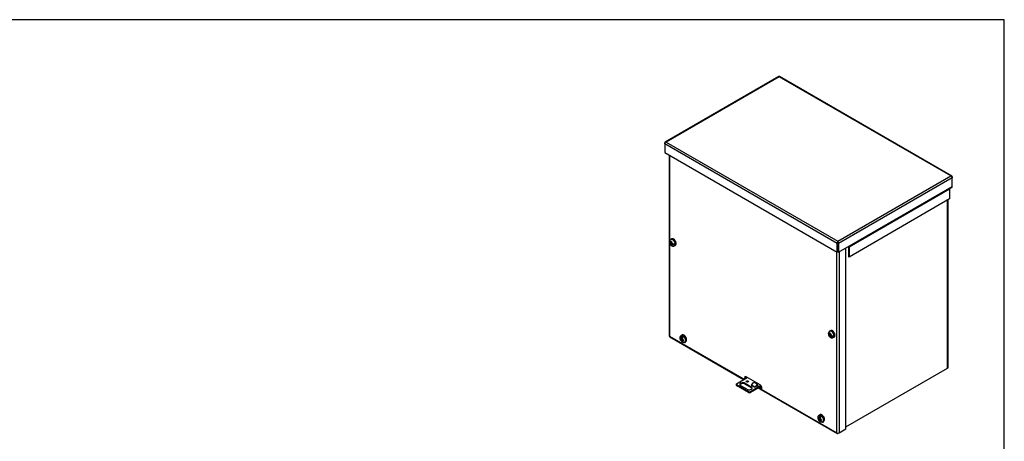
# Model space of a CAD drawing. Header units: inches. Extents: x 0.2 to 89.8, y -0.5 to 59.8.
# Tile 6 of 6: x 39.8 to 89.8, y 38.4 to 59.8. Entities that reach past the tile are written whole.
import ezdxf

# ---------------------------------------------------------------- set-up
doc = ezdxf.new("R2010")
doc.units = ezdxf.units.IN
doc.header["$MEASUREMENT"] = 0
for name, color, linetype in [('COM55240', 7, 'Continuous'), ('COM55636-31', 7, 'Continuous'), ('COM55638-11', 7, 'Continuous'), ('COM55639-31', 7, 'Continuous'), ('COM70786-9', 7, 'Continuous'), ('Default', 7, 'Continuous'), ('SCS19491', 7, 'Continuous')]:
    doc.layers.add(name, color=color, linetype=linetype)

# ---------------------------------------------------------------- blocks, each defined once
blk = doc.blocks.new('SE1')
at = {"layer": 'COM55240', "color": 7, "linetype": 'Continuous'}
for p, q in [((76.213, 41.304), (76.763, 41.621)), ((76.205, 41.278), (76.205, 41.232)), ((76.831, 40.895), (76.213, 41.253)), ((76.213, 41.206), (76.213, 41.253)), ((76.831, 40.849), (76.213, 41.206)), ((76.743, 41.023), (76.434, 41.202)), ((76.655, 41.329), (76.964, 41.151)), ((76.655, 41.329), (76.655, 41.283)), ((76.655, 41.283), (76.964, 41.104)), ((77.459, 41.207), (76.92, 40.895)), ((77.481, 41.173), (76.92, 40.849)), ((76.964, 41.227), (76.966, 41.228)), ((76.964, 41.227), (76.964, 41.227)), ((76.964, 41.227), (77.141, 41.125)), ((76.964, 41.151), (76.964, 41.104)), ((76.973, 41.234), (77.101, 41.378)), ((77.149, 41.132), (76.973, 41.234)), ((77.101, 41.378), (77.278, 41.276)), ((77.296, 41.214), (77.141, 41.125)), ((77.141, 41.125), (77.141, 41.125)), ((77.278, 41.276), (77.149, 41.132)), ((77.295, 41.243), (77.241, 41.183)), ((77.251, 41.194), (77.255, 41.191)), ((77.295, 41.243), (77.278, 41.276)), ((77.278, 41.225), (77.296, 41.214)), ((76.831, 40.849), (76.831, 40.895)), ((76.92, 40.849), (76.92, 40.895))]:
    blk.add_line(p, q, dxfattribs=at)
for centre, major_axis, start_param, end_param in [((76.33, 41.278), (0.125, 0), 2.780226, 3.50296), ((76.33, 41.232), (0.125, 0), 3.141593, 3.50296), ((76.544, 41.265), (0.156, 0), 0.785398, 3.926991), ((76.544, 41.219), (0.156, 0), 0.785398, 2.88069), ((76.77, 41.375), (-0.0625, 0), 3.842461, 5.582317), ((76.854, 41.087), (-0.156, 0), 0.785398, 3.926991), ((76.964, 41.251), (-0.0145, -0.0251), 0.785398, 1.22173), ((76.854, 41.04), (-0.156, 0), 3.402495, 3.926991), ((77.141, 41.149), (-0.0145, -0.0251), 0.785398, 1.22173), ((76.876, 40.963), (0.125, 0), 4.351022, 5.073756), ((76.876, 40.916), (0.125, 0), 4.351022, 5.073756)]:
    blk.add_ellipse(centre, major_axis=major_axis, ratio=0.57735, start_param=start_param, end_param=end_param, dxfattribs=at)
blk.add_ellipse((76.77, 41.421), major_axis=(-0.0625, 0), ratio=0.57735, dxfattribs=at)
at = {"layer": 'COM55636-31', "color": 7, "linetype": 'Continuous'}
for p, q in [((86.941, 42.097), (86.941, 50.624)), ((86.966, 42.133), (86.966, 50.639)), ((81.768, 39.111), (86.941, 42.097))]:
    blk.add_line(p, q, dxfattribs=at)
blk.add_ellipse((86.88, 42.133), major_axis=(-0.086, 0), ratio=0.57735, start_param=2.356194, end_param=3.141593, dxfattribs=at)
at = {"layer": 'COM55638-11', "color": 7, "linetype": 'Continuous'}
for p, q in [((72.789, 52.914), (72.789, 43.753)), ((72.814, 52.899), (72.814, 48.547)), ((72.814, 48.454), (72.814, 43.718)), ((81.768, 39.007), (81.768, 48.199)), ((81.31, 38.813), (81.31, 47.994)), ((81.432, 48.005), (81.432, 38.813)), ((72.814, 43.718), (76.604, 41.53)), ((72.832, 43.678), (76.579, 41.515)), ((77.416, 41.245), (76.709, 41.653)), ((76.761, 41.41), (76.798, 41.389)), ((77.25, 41.193), (77.255, 41.191)), ((77.326, 41.084), (77.437, 41.02)), ((77.383, 41.116), (77.463, 41.07)), ((77.499, 41.06), (77.392, 41.121)), ((77.463, 41.07), (77.437, 41.02)), ((77.449, 41.012), (81.328, 38.773)), ((77.486, 41.041), (77.469, 41.03)), ((77.469, 41.03), (81.31, 38.813)), ((81.432, 38.813), (81.768, 39.007)), ((81.432, 38.813), (81.371, 38.777))]:
    blk.add_line(p, q, dxfattribs=at)
for centre, major_axis, start_param, end_param in [((73.027, 48.563), (0.0545, -0.0944), 1.496747, 3.032788), ((73.067, 48.586), (0.0545, -0.0944), 3.520356, 3.632715), ((72.875, 43.753), (0.086, 0), 3.141593, 3.926991), ((72.875, 43.753), (0.043, 0.0745), 2.356194, 3.141593), ((81.098, 43.903), (0.0545, -0.0944), 1.502314, 3.141593), ((81.138, 43.926), (0.0545, -0.0944), 3.520356, 3.627133), ((73.56, 43.49), (-0.0545, 0.0944), 2.2512, 3.926991), ((73.6, 43.513), (-0.0545, 0.0944), 2.348563, 2.76283), ((76.709, 41.551), (0.063, -0.108), 2.356194, 4.437408), ((76.749, 41.574), (0.063, -0.108), 3.469899, 4.437408), ((77.416, 41.143), (-0.063, 0.108), 2.999696, 5.497787), ((80.565, 39.445), (-0.0545, 0.0944), 2.2512, 3.926991), ((80.605, 39.469), (-0.0545, 0.0944), 2.348563, 2.76283), ((81.371, 38.848), (0.086, 0), 3.926991, 5.497787), ((81.371, 38.848), (0.043, 0.0745), 2.356194, 3.926991)]:
    blk.add_ellipse(centre, major_axis=major_axis, ratio=0.57735, start_param=start_param, end_param=end_param, dxfattribs=at)
for points, knots in [([(77.437, 41.02), (77.442, 41.017), (77.446, 41.015), (77.452, 41.011), (77.454, 41.01), (77.458, 41.01), (77.459, 41.011), (77.463, 41.017), (77.465, 41.023), (77.469, 41.03)], [0, 0, 0, 0, 0.25, 0.25, 0.5, 0.5, 0.75, 0.75, 1, 1, 1, 1]), ([(77.463, 41.07), (77.465, 41.069), (77.468, 41.068), (77.472, 41.065), (77.477, 41.063), (77.481, 41.06), (77.484, 41.058), (77.489, 41.056), (77.492, 41.054), (77.494, 41.054), (77.495, 41.054)], [0, 0, 0, 0, 0.083353, 0.166706, 0.2500586, 0.3334108, 0.4167624, 0.5001127, 0.6251106, 0.6571492, 0.6571492, 0.6571492, 0.6571492])]:
    blk.add_open_spline(points, degree=3, knots=knots, dxfattribs=at)
at = {"layer": 'COM55639-31', "color": 7, "linetype": 'Continuous'}
for p, q in [((78.362, 56.898), (72.589, 53.566)), ((78.384, 56.882), (72.652, 53.573)), ((87.094, 51.854), (78.384, 56.882)), ((87.157, 51.846), (78.407, 56.898)), ((72.571, 53.48), (72.571, 53.526)), ((72.611, 53.569), (72.611, 53.569)), ((72.652, 53.573), (81.362, 48.545)), ((81.321, 48.428), (72.571, 53.48)), ((72.571, 53.48), (72.571, 53.04)), ((72.571, 53.04), (81.321, 47.988)), ((81.362, 48.545), (87.094, 51.854)), ((87.175, 51.76), (81.402, 48.428)), ((87.135, 51.85), (87.135, 51.85)), ((87.175, 51.807), (87.175, 51.76)), ((87.175, 51.298), (87.175, 51.76)), ((87.042, 51.183), (81.937, 48.235)), ((87.157, 51.259), (82.052, 48.312)), ((87.175, 51.298), (82.07, 48.351)), ((87.042, 51.183), (87.042, 50.682)), ((87.042, 50.682), (81.937, 47.735)), ((81.362, 48.498), (81.362, 48.545)), ((81.362, 48.517), (81.362, 48.451)), ((81.362, 48.517), (81.362, 48.451)), ((81.321, 47.988), (81.321, 48.428)), ((81.321, 47.988), (81.362, 48.011)), ((81.362, 48.451), (81.362, 48.011)), ((81.362, 48.011), (81.362, 48.451)), ((81.402, 47.988), (81.362, 48.011)), ((81.402, 48.428), (81.402, 47.988)), ((81.402, 47.988), (82.07, 48.373)), ((81.897, 48.259), (81.897, 47.758)), ((81.937, 48.235), (81.937, 47.735)), ((82.052, 48.312), (81.943, 48.249)), ((82.07, 48.373), (82.07, 48.351)), ((81.897, 47.758), (81.937, 47.735))]:
    blk.add_line(p, q, dxfattribs=at)
for centre, major_axis, ratio, start_param, end_param in [((78.405, 56.824), (0.043, -0.0745), 0.57735, 2.700145, 3.141593), ((78.364, 56.824), (-0.043, -0.0745), 0.57735, 3.141593, 3.58304), ((78.384, 56.812), (0.0001, 0.0992), 0.001177, 0.440769, 0.78472), ((78.384, 56.812), (-0.0001, 0.0992), 0.001177, -0.78472, -0.440769), ((72.632, 53.491), (0.043, -0.0745), 0.57735, 2.700145, 3.926991), ((72.632, 53.515), (-0.043, -0.0745), 0.57735, 4.270942, 5.497787), ((72.652, 53.503), (-0.121, 0), 0.578135, 4.713071, 5.057022), ((72.652, 53.503), (-0.121, 0), 0.578135, 4.711707, 5.055658), ((87.094, 51.784), (0.121, 0), 0.578135, 1.227527, 1.571478), ((87.094, 51.784), (0.121, 0), 0.578135, 1.226164, 1.570115), ((87.114, 51.772), (-0.043, -0.0745), 0.57735, 2.356194, 3.58304), ((87.114, 51.796), (0.043, -0.0745), 0.57735, 0.785398, 2.012243), ((87.063, 51.171), (-0.0145, 0.0251), 0.57735, 0, 0.785398), ((87.114, 51.334), (-0.043, 0.0745), 0.57735, 3.141593, 3.926991), ((81.382, 48.463), (-0.043, -0.0745), 0.57735, 4.270942, 5.497787), ((81.362, 48.475), (-0.0001, 0.0992), 0.001177, -1.128671, -0.78472), ((81.362, 48.475), (0.0001, 0.0992), 0.001177, 0.78472, 1.128671), ((81.341, 48.463), (0.043, -0.0745), 0.57735, 0.785398, 2.012243), ((81.362, 48.475), (0, -0.0335), 0.001177, 0.786076, 2.356872), ((81.362, 48.475), (0, -0.0335), 0.001177, 3.926313, 5.497109), ((81.957, 48.224), (-0.043, 0.0745), 0.57735, 0.552729, 0.785398), ((81.957, 48.224), (-0.0145, 0.0251), 0.57735, 0, 0.785398), ((82.009, 48.386), (-0.043, 0.0745), 0.57735, 3.141593, 3.926991)]:
    blk.add_ellipse(centre, major_axis=major_axis, ratio=ratio, start_param=start_param, end_param=end_param, dxfattribs=at)
at = {"layer": 'COM70786-9', "color": 7, "linetype": 'Continuous'}
for p, q in [((76.729, 41.602), (76.662, 41.641)), ((77.485, 41.165), (77.477, 41.17))]:
    blk.add_line(p, q, dxfattribs=at)
at = {"layer": 'SCS19491', "color": 7, "linetype": 'Continuous'}
for p, q in [((72.915, 48.651), (72.873, 48.626)), ((72.879, 48.545), (72.876, 48.516)), ((72.876, 48.516), (72.878, 48.466)), ((72.921, 48.522), (72.879, 48.545)), ((72.878, 48.466), (72.837, 48.489)), ((72.837, 48.44), (72.879, 48.416)), ((72.918, 48.49), (72.878, 48.466)), ((72.879, 48.416), (72.922, 48.441)), ((72.879, 48.416), (72.881, 48.364)), ((72.923, 48.363), (72.885, 48.342)), ((72.885, 48.342), (72.927, 48.319)), ((72.888, 48.472), (72.92, 48.454)), ((72.92, 48.442), (72.918, 48.496)), ((72.969, 48.414), (72.92, 48.442)), ((72.964, 48.416), (72.922, 48.392)), ((72.922, 48.392), (72.969, 48.365)), ((72.923, 48.339), (72.922, 48.392)), ((72.927, 48.319), (72.923, 48.339)), ((72.933, 48.434), (72.934, 48.399)), ((73.015, 48.399), (73.086, 48.358)), ((73.06, 48.301), (73.103, 48.326)), ((73.353, 43.623), (73.354, 43.572)), ((73.396, 43.596), (73.354, 43.572)), ((73.354, 43.572), (73.37, 43.561)), ((73.415, 43.586), (73.37, 43.61)), ((73.37, 43.561), (73.415, 43.537)), ((73.448, 43.77), (73.406, 43.746)), ((73.415, 43.635), (73.415, 43.586)), ((73.415, 43.586), (73.457, 43.611)), ((73.459, 43.563), (73.415, 43.537)), ((73.415, 43.537), (73.415, 43.483)), ((73.423, 43.591), (73.457, 43.573)), ((73.457, 43.564), (73.457, 43.61)), ((73.499, 43.541), (73.457, 43.564)), ((73.457, 43.515), (73.502, 43.54)), ((73.457, 43.459), (73.457, 43.515)), ((73.457, 43.515), (73.503, 43.49)), ((73.468, 43.739), (73.468, 43.657)), ((73.468, 43.558), (73.468, 43.521)), ((73.526, 43.531), (73.499, 43.541)), ((73.527, 43.481), (73.526, 43.531)), ((80.955, 43.803), (80.908, 43.83)), ((80.908, 43.781), (80.957, 43.753)), ((80.986, 43.991), (80.944, 43.966)), ((80.955, 43.878), (80.953, 43.855)), ((80.953, 43.855), (80.955, 43.803)), ((80.998, 43.856), (80.955, 43.878)), ((80.996, 43.826), (80.955, 43.803)), ((80.957, 43.753), (80.999, 43.777)), ((80.957, 43.753), (80.959, 43.698)), ((81, 43.698), (80.963, 43.676)), ((80.963, 43.676), (81.006, 43.654)), ((80.966, 43.809), (80.997, 43.79)), ((80.998, 43.778), (80.996, 43.83)), ((81.039, 43.754), (80.998, 43.778)), ((81.042, 43.753), (80.999, 43.728)), ((80.999, 43.728), (81.039, 43.705)), ((81.001, 43.678), (80.999, 43.728)), ((81.006, 43.654), (81.001, 43.678)), ((81.01, 43.771), (81.012, 43.735)), ((81.085, 43.74), (81.157, 43.698)), ((81.131, 43.642), (81.174, 43.666)), ((73.593, 43.421), (73.636, 43.445)), ((80.358, 39.578), (80.359, 39.528)), ((80.401, 39.552), (80.359, 39.528)), ((80.359, 39.528), (80.375, 39.516)), ((80.375, 39.516), (80.42, 39.493)), ((80.42, 39.542), (80.376, 39.565)), ((80.453, 39.726), (80.411, 39.701)), ((80.42, 39.59), (80.42, 39.542)), ((80.42, 39.542), (80.462, 39.566)), ((80.464, 39.518), (80.42, 39.493)), ((80.429, 39.547), (80.462, 39.529)), ((80.462, 39.519), (80.462, 39.566)), ((80.504, 39.497), (80.462, 39.519)), ((80.473, 39.695), (80.473, 39.612)), ((80.473, 39.514), (80.473, 39.476)), ((80.42, 39.493), (80.42, 39.439)), ((80.462, 39.47), (80.507, 39.496)), ((80.462, 39.414), (80.462, 39.47)), ((80.462, 39.47), (80.508, 39.446)), ((80.531, 39.487), (80.504, 39.497)), ((80.532, 39.437), (80.531, 39.487)), ((80.598, 39.376), (80.641, 39.401))]:
    blk.add_line(p, q, dxfattribs=at)
for centre, radius, start, end in [((72.937, 48.515), 0.128, 120.4538, 172.3009), ((73.028, 48.499), 0.11, 167.8747, 181.5442), ((72.957, 48.366), 0.0757, 181.1704, 198.6217), ((73.035, 48.541), 0.144, 242.6435, 290.9722), ((73.035, 48.492), 0.144, 242.6431, 290.9725), ((73.402, 43.672), 0.07, 224.9702, 242.873), ((73.558, 43.628), 0.144, 129.0278, 177.3565), ((73.6, 43.603), 0.144, 129.0275, 177.3569), ((81.002, 43.859), 0.121, 118.3949, 173.3475), ((81.117, 43.849), 0.238, 188.5645, 238.4133), ((81.03, 43.7), 0.0717, 181.1579, 199.3273), ((81.066, 43.762), 0.136, 237.5766, 298.8958), ((81.11, 43.833), 0.114, 168.339, 181.6041), ((81.105, 43.881), 0.144, 242.6435, 290.9722), ((81.105, 43.832), 0.144, 242.6431, 290.9725), ((73.53, 43.524), 0.12, 246.034, 301.7136), ((73.553, 43.587), 0.109, 242.4434, 255.8103), ((80.408, 39.628), 0.07, 224.9702, 242.873), ((80.563, 39.583), 0.144, 129.0278, 177.3565), ((80.606, 39.559), 0.144, 129.0275, 177.3569), ((80.535, 39.479), 0.12, 246.034, 301.7136), ((80.559, 39.542), 0.109, 242.4434, 255.8103)]:
    blk.add_arc(centre, radius, start, end, dxfattribs=at)
for centre, major_axis, start_param, end_param in [((72.903, 48.427), (0.0488, -0.0844), 2.760151, 3.614224), ((72.967, 48.464), (0.094, -0.162), 0, 3.143968), ((73.009, 48.488), (-0.094, 0.162), 3.141593, 6.283185), ((72.903, 48.427), (-0.0488, 0.0844), 1.098165, 2.03117), ((72.903, 48.427), (0.0487, -0.0844), 1.098165, 2.133766), ((72.903, 48.427), (-0.0487, 0.0844), 2.657556, 3.614224), ((72.967, 48.464), (0.094, -0.162), 6.282959, 6.283185), ((72.956, 48.458), (0.093, -0.161), 0.623612, 0.947184), ((81.08, 43.828), (-0.094, 0.162), 3.141593, 6.283185), ((73.436, 43.547), (0.0488, -0.0844), 2.668961, 3.601967), ((73.436, 43.547), (-0.0488, 0.0844), 1.086759, 2.043428), ((73.499, 43.583), (0.094, -0.162), 0.001983, 3.142191), ((73.542, 43.608), (-0.094, 0.162), 3.141593, 6.283185), ((73.436, 43.547), (0.0487, -0.0844), 1.189355, 2.043428), ((73.489, 43.577), (-0.093, 0.161), 5.336001, 5.659573), ((80.974, 43.767), (0.0487, -0.0844), 2.657556, 3.614224), ((80.974, 43.767), (-0.0487, 0.0844), 1.098165, 2.133766), ((81.038, 43.804), (0.094, -0.162), 0.002375, 3.141366), ((80.974, 43.767), (0.0488, -0.0844), 1.098165, 2.03117), ((80.974, 43.767), (-0.0487, 0.0844), 2.760151, 3.614224), ((81.027, 43.798), (0.093, -0.161), 0.623612, 0.947184), ((73.436, 43.547), (-0.0487, 0.0844), 2.668961, 3.704562), ((80.441, 39.502), (-0.0488, 0.0844), 1.086759, 2.043428), ((80.441, 39.502), (0.0488, -0.0844), 2.668961, 3.601967), ((80.505, 39.539), (0.094, -0.162), 0.001983, 3.142191), ((80.547, 39.563), (-0.094, 0.162), 3.141593, 6.283185), ((80.441, 39.502), (0.0487, -0.0844), 1.189355, 2.043428), ((80.494, 39.533), (-0.093, 0.161), 5.336001, 5.659573), ((80.441, 39.502), (-0.0487, 0.0844), 2.668961, 3.704562)]:
    blk.add_ellipse(centre, major_axis=major_axis, ratio=0.57735, start_param=start_param, end_param=end_param, dxfattribs=at)
for points, knots in [([(72.837, 48.489), (72.834, 48.492), (72.83, 48.494), (72.824, 48.499), (72.821, 48.502), (72.817, 48.507), (72.815, 48.51), (72.812, 48.516), (72.811, 48.519), (72.81, 48.525), (72.81, 48.528), (72.81, 48.532), (72.81, 48.532), (72.81, 48.532)], [0, 0, 0, 0, 0.125, 0.125, 0.25, 0.25, 0.375, 0.375, 0.5, 0.5, 0.625, 0.625, 0.6402245, 0.6402245, 0.6402245, 0.6402245]), ([(72.826, 48.508), (72.823, 48.506), (72.82, 48.503), (72.816, 48.497), (72.814, 48.494), (72.811, 48.488), (72.81, 48.485), (72.81, 48.479), (72.81, 48.476), (72.811, 48.47), (72.812, 48.467), (72.815, 48.461), (72.817, 48.458), (72.821, 48.453), (72.824, 48.45), (72.83, 48.445), (72.834, 48.443), (72.837, 48.44)], [0, 0, 0, 0, 0.125, 0.125, 0.25, 0.25, 0.375, 0.375, 0.5, 0.5, 0.625, 0.625, 0.75, 0.75, 0.875, 0.875, 1, 1, 1, 1]), ([(73.1, 48.326), (73.105, 48.329), (73.119, 48.335), (73.135, 48.357), (73.147, 48.389), (73.15, 48.428), (73.144, 48.471), (73.129, 48.516), (73.106, 48.559), (73.077, 48.598), (73.043, 48.63), (73.007, 48.652), (72.971, 48.662), (72.938, 48.662), (72.923, 48.653), (72.915, 48.649)], [0, 0, 0, 0, 0.03734, 0.1133, 0.189748, 0.270552, 0.354608, 0.439109, 0.523393, 0.607786, 0.692673, 0.778577, 0.865745, 0.940427, 1, 1, 1, 1]), ([(72.811, 48.473), (72.812, 48.467), (72.814, 48.448), (72.828, 48.411), (72.852, 48.369), (72.885, 48.331), (72.922, 48.304), (72.962, 48.287), (73.001, 48.283), (73.035, 48.288), (73.052, 48.298), (73.06, 48.302)], [0, 0, 0, 0, 0.047766, 0.17784, 0.31013, 0.445928, 0.588491, 0.70828, 0.820451, 0.929457, 1, 1, 1, 1]), ([(73.406, 43.745), (73.395, 43.738), (73.376, 43.725), (73.355, 43.694), (73.343, 43.66), (73.339, 43.621), (73.344, 43.578), (73.359, 43.534), (73.383, 43.492), (73.408, 43.46), (73.425, 43.448), (73.43, 43.444)], [0, 0, 0, 0, 0.10217, 0.210177, 0.316772, 0.428455, 0.549671, 0.679368, 0.811535, 0.946975, 1, 1, 1, 1]), ([(73.635, 43.447), (73.641, 43.45), (73.655, 43.457), (73.671, 43.482), (73.681, 43.515), (73.683, 43.554), (73.675, 43.598), (73.659, 43.643), (73.635, 43.686), (73.605, 43.723), (73.57, 43.754), (73.533, 43.775), (73.497, 43.783), (73.467, 43.78), (73.453, 43.772), (73.447, 43.768)], [0, 0, 0, 0, 0.045403, 0.121358, 0.19862, 0.280397, 0.364954, 0.449658, 0.534173, 0.618876, 0.704142, 0.790513, 0.878013, 0.952216, 1, 1, 1, 1]), ([(80.908, 43.83), (80.905, 43.832), (80.901, 43.834), (80.895, 43.839), (80.892, 43.842), (80.887, 43.847), (80.886, 43.85), (80.883, 43.856), (80.882, 43.859), (80.881, 43.865), (80.88, 43.868), (80.881, 43.872), (80.881, 43.872), (80.881, 43.873)], [0, 0, 0, 0, 0.125, 0.125, 0.25, 0.25, 0.375, 0.375, 0.5, 0.5, 0.625, 0.625, 0.6405351, 0.6405351, 0.6405351, 0.6405351]), ([(80.897, 43.848), (80.894, 43.846), (80.891, 43.843), (80.887, 43.838), (80.885, 43.835), (80.882, 43.829), (80.881, 43.826), (80.88, 43.819), (80.881, 43.816), (80.882, 43.81), (80.883, 43.807), (80.886, 43.801), (80.887, 43.798), (80.892, 43.793), (80.895, 43.79), (80.901, 43.785), (80.905, 43.783), (80.908, 43.781)], [0, 0, 0, 0, 0.125, 0.125, 0.25, 0.25, 0.375, 0.375, 0.5, 0.5, 0.625, 0.625, 0.75, 0.75, 0.875, 0.875, 1, 1, 1, 1]), ([(81.092, 43.983), (81.085, 43.987), (81.068, 43.996), (81.037, 44.003), (81.007, 44.001), (80.994, 43.994), (80.989, 43.99)], [0, 0, 0, 0, 0.183551, 0.532134, 0.830406, 1, 1, 1, 1]), ([(81.174, 43.668), (81.177, 43.669), (81.188, 43.674), (81.204, 43.694), (81.217, 43.725), (81.221, 43.763), (81.216, 43.806), (81.203, 43.851), (81.181, 43.894), (81.152, 43.934), (81.121, 43.964), (81.102, 43.977), (81.092, 43.983)], [0, 0, 0, 0, 0.02809, 0.13138, 0.234619, 0.34348, 0.457193, 0.57187, 0.68624, 0.800683, 0.915733, 1, 1, 1, 1]), ([(73.415, 43.483), (73.415, 43.479), (73.415, 43.474), (73.416, 43.467), (73.417, 43.463), (73.42, 43.456), (73.421, 43.453), (73.425, 43.447), (73.427, 43.445), (73.432, 43.441), (73.434, 43.439), (73.44, 43.437), (73.443, 43.436), (73.45, 43.436), (73.453, 43.436), (73.46, 43.437), (73.464, 43.438), (73.468, 43.439)], [0, 0, 0, 0, 0.125, 0.125, 0.25, 0.25, 0.375, 0.375, 0.5, 0.5, 0.625, 0.625, 0.75, 0.75, 0.875, 0.875, 1, 1, 1, 1]), ([(73.481, 43.413), (73.48, 43.414), (73.48, 43.414), (73.477, 43.415), (73.474, 43.417), (73.469, 43.421), (73.467, 43.423), (73.464, 43.429), (73.462, 43.432), (73.459, 43.438), (73.459, 43.442), (73.457, 43.45), (73.457, 43.454), (73.457, 43.459)], [0.3596774, 0.3596774, 0.3596774, 0.3596774, 0.375, 0.375, 0.5, 0.5, 0.625, 0.625, 0.75, 0.75, 0.875, 0.875, 1, 1, 1, 1]), ([(80.411, 39.701), (80.4, 39.694), (80.382, 39.681), (80.361, 39.65), (80.348, 39.615), (80.344, 39.576), (80.349, 39.534), (80.364, 39.49), (80.388, 39.448), (80.413, 39.416), (80.43, 39.404), (80.435, 39.4)], [0, 0, 0, 0, 0.10217, 0.210177, 0.316772, 0.428455, 0.549671, 0.679368, 0.811535, 0.946975, 1, 1, 1, 1]), ([(80.64, 39.402), (80.646, 39.405), (80.66, 39.413), (80.676, 39.437), (80.687, 39.47), (80.688, 39.51), (80.681, 39.554), (80.664, 39.598), (80.64, 39.641), (80.61, 39.679), (80.576, 39.709), (80.538, 39.73), (80.503, 39.738), (80.472, 39.736), (80.459, 39.727), (80.453, 39.723)], [0, 0, 0, 0, 0.045403, 0.121358, 0.19862, 0.280397, 0.364954, 0.449658, 0.534173, 0.618876, 0.704142, 0.790513, 0.878013, 0.952216, 1, 1, 1, 1]), ([(80.42, 39.439), (80.42, 39.434), (80.42, 39.43), (80.421, 39.422), (80.422, 39.418), (80.425, 39.412), (80.426, 39.408), (80.43, 39.403), (80.432, 39.401), (80.437, 39.397), (80.44, 39.395), (80.445, 39.393), (80.448, 39.392), (80.455, 39.391), (80.458, 39.391), (80.466, 39.392), (80.469, 39.393), (80.473, 39.395)], [0, 0, 0, 0, 0.125, 0.125, 0.25, 0.25, 0.375, 0.375, 0.5, 0.5, 0.625, 0.625, 0.75, 0.75, 0.875, 0.875, 1, 1, 1, 1]), ([(80.486, 39.369), (80.486, 39.369), (80.485, 39.369), (80.482, 39.37), (80.479, 39.372), (80.475, 39.376), (80.472, 39.379), (80.469, 39.384), (80.467, 39.387), (80.465, 39.394), (80.464, 39.398), (80.463, 39.406), (80.462, 39.41), (80.462, 39.414)], [0.3596774, 0.3596774, 0.3596774, 0.3596774, 0.375, 0.375, 0.5, 0.5, 0.625, 0.625, 0.75, 0.75, 0.875, 0.875, 1, 1, 1, 1])]:
    blk.add_open_spline(points, degree=3, knots=knots, dxfattribs=at)
blk = doc.blocks.new('BORDER')
at = {"layer": 'Default', "color": 7, "linetype": 'Continuous'}
for p, q in [((0, 27.86), (-41.86, 27.86)), ((0, 0), (0, 27.86))]:
    blk.add_line(p, q, dxfattribs=at)

msp = doc.modelspace()

# ---------------------------------------------------------------- block references
at = {"layer": 'Default', "color": 7, "xscale": 2.14, "yscale": 2.14, "zscale": 2.14}
msp.add_blockref('BORDER', (89.818, 0.161), dxfattribs=at)
at = {"layer": 'Default'}
msp.add_blockref('SE1', (0, 0), dxfattribs=at)

doc.saveas('drawing.dxf')
